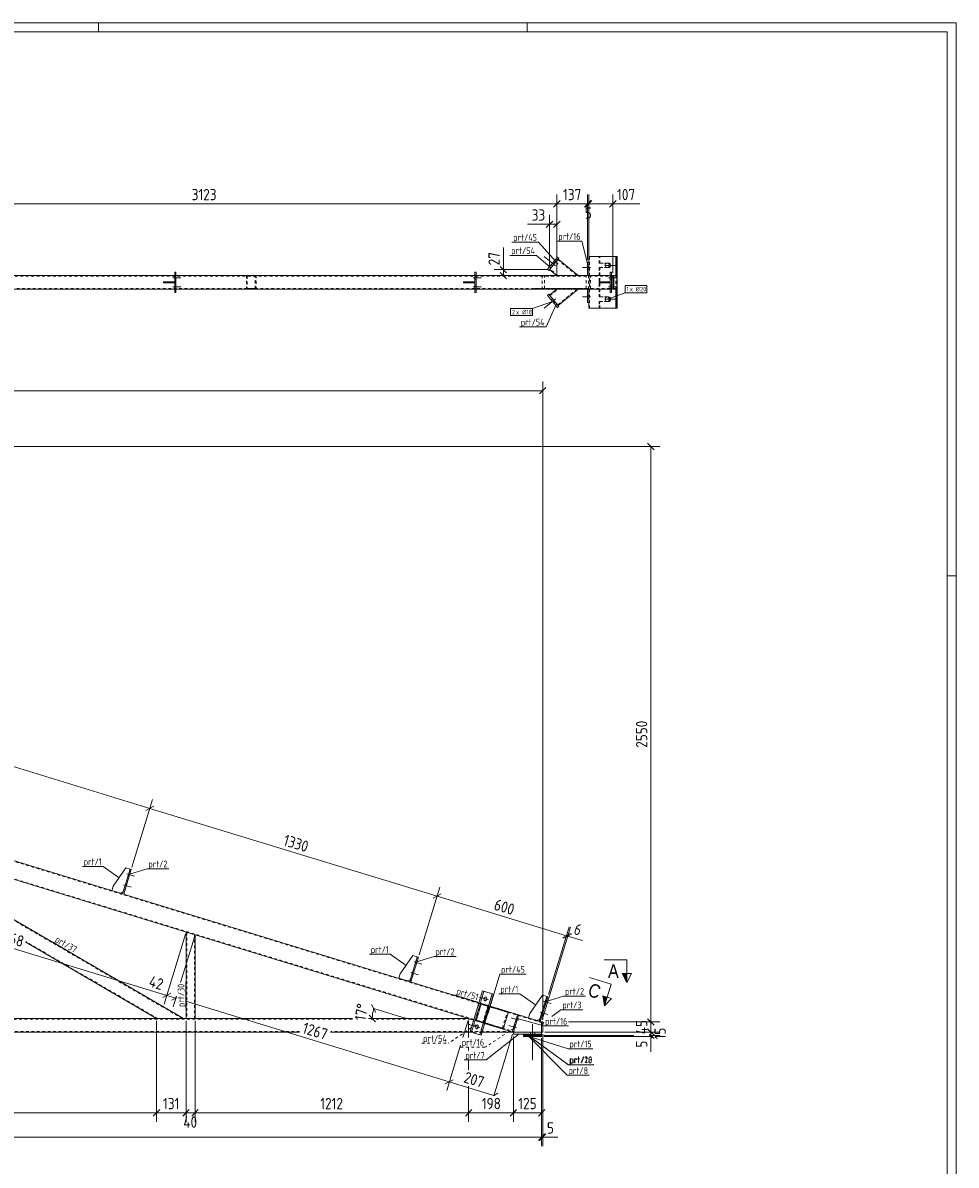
# Model space of a CAD drawing. Header units: millimetres. Extents: x 1 to 1188, y 1 to 840.
# Tile 6 of 6: x 775 to 1188, y 334 to 840. Entities that reach past the tile are written whole.
import ezdxf

# ---------------------------------------------------------------- set-up
doc = ezdxf.new("R2010")
doc.units = ezdxf.units.MM
doc.header["$LTSCALE"] = 0.6
doc.linetypes.add('XKITLINE00', pattern=[0])
doc.linetypes.add('XKITLINE02', pattern=[4, 2, -2])
for name, color, linetype, lineweight in [('Bolt', 7, 'Continuous', 0), ('BoltMark', 3, 'Continuous', 0), ('DrawingSheet', 5, 'Continuous', 0), ('Part', 2, 'Continuous', 0), ('PartMark', 3, 'Continuous', 0), ('Section', 6, 'Continuous', 0), ('Z-DIMENSIONS', 1, 'Continuous', 0)]:
    doc.layers.add(name, color=color, linetype=linetype, lineweight=lineweight)
doc.styles.add('ARIAL', font='ARIAL.TTF')
doc.styles.add('ISOCPEUR', font='ISOCPEUR.TTF')

msp = doc.modelspace()

# ---------------------------------------------------------------- hatches: boundary and pattern name
at = {"layer": 'Section'}
for points in [[(1042.11, 418.81), (1042.11, 414.81), (1040.11, 418.81)], [(1033.41, 408.28), (1032.24, 404.45), (1031.5, 408.86)]]:
    msp.add_hatch(color=6, dxfattribs=at).paths.add_polyline_path(points, flags=17)

# ---------------------------------------------------------------- linework, layer by layer
at = {"layer": 'Bolt', "color": 4, "linetype": 'XKITLINE00', "lineweight": 0}
for p, q in [((1010.51, 732.37), (1005.48, 736.48)), ((1010.31, 733.7), (1009.69, 734.2)), ((1009.17, 732.3), (1008.55, 732.81)), ((1025.99, 731.52), (1022.44, 731.52)), ((1025.99, 731.52), (1022.44, 731.52)), ((1025.24, 732.22), (1024.74, 732.22)), ((1025.24, 732.22), (1024.74, 732.22)), ((1025.24, 730.82), (1024.74, 730.82)), ((1025.24, 730.82), (1024.74, 730.82)), ((1037.07, 732.52), (1032.39, 732.52)), ((1032.51, 732.85), (1032.45, 732.52)), ((1032.45, 732.52), (1032.51, 732.18)), ((1032.72, 733.21), (1032.51, 732.85)), ((1032.51, 732.18), (1032.7, 731.84)), ((1032.7, 731.84), (1033.05, 731.59)), ((1033.07, 733.45), (1032.72, 733.21)), ((1033.05, 731.59), (1033.39, 731.52)), ((1033.41, 733.52), (1033.07, 733.45)), ((1033.39, 731.52), (1033.41, 731.52)), ((1033.43, 733.52), (1033.41, 733.52)), ((1033.41, 731.52), (1033.76, 731.58)), ((1033.78, 733.44), (1033.43, 733.52)), ((1033.76, 731.58), (1034.1, 731.83)), ((1034.12, 733.19), (1033.78, 733.44)), ((1034.1, 731.83), (1034.31, 732.18)), ((1034.31, 732.85), (1034.12, 733.19)), ((1034.37, 732.52), (1034.31, 732.85)), ((1034.31, 732.18), (1034.37, 732.52)), ((841.04, 727.02), (844.59, 727.02)), ((841.04, 727.02), (844.59, 727.02)), ((841.79, 727.72), (842.29, 727.72)), ((841.79, 727.72), (842.29, 727.72)), ((841.79, 726.32), (842.29, 726.32)), ((841.79, 726.32), (842.29, 726.32)), ((974.04, 727.02), (977.59, 727.02)), ((974.04, 727.02), (977.59, 727.02)), ((974.79, 727.72), (975.29, 727.72)), ((974.79, 727.72), (975.29, 727.72)), ((974.79, 726.32), (975.29, 726.32)), ((974.79, 726.32), (975.29, 726.32)), ((1034.04, 727.02), (1037.59, 727.02)), ((1034.04, 727.02), (1037.59, 727.02)), ((1034.79, 727.72), (1035.29, 727.72)), ((1034.79, 727.72), (1035.29, 727.72)), ((1034.79, 726.32), (1035.29, 726.32)), ((1034.79, 726.32), (1035.29, 726.32)), ((841.04, 723.02), (844.59, 723.02)), ((841.04, 723.02), (844.59, 723.02)), ((841.79, 723.72), (842.29, 723.72)), ((841.79, 723.72), (842.29, 723.72)), ((841.79, 722.32), (842.29, 722.32)), ((841.79, 722.32), (842.29, 722.32)), ((974.04, 723.02), (977.59, 723.02)), ((974.04, 723.02), (977.59, 723.02)), ((974.79, 723.72), (975.29, 723.72)), ((974.79, 723.72), (975.29, 723.72)), ((974.79, 722.32), (975.29, 722.32)), ((974.79, 722.32), (975.29, 722.32)), ((1025.24, 719.22), (1024.74, 719.22)), ((1025.24, 719.22), (1024.74, 719.22)), ((1034.04, 723.02), (1037.59, 723.02)), ((1034.04, 723.02), (1037.59, 723.02)), ((1034.79, 723.72), (1035.29, 723.72)), ((1034.79, 723.72), (1035.29, 723.72)), ((1034.79, 722.32), (1035.29, 722.32)), ((1034.79, 722.32), (1035.29, 722.32)), ((1010.51, 717.67), (1005.48, 713.55)), ((1009.17, 717.73), (1008.55, 717.23)), ((1010.31, 716.34), (1009.69, 715.83)), ((1025.99, 718.52), (1022.44, 718.52)), ((1025.99, 718.52), (1022.44, 718.52)), ((1025.24, 717.82), (1024.74, 717.82)), ((1025.24, 717.82), (1024.74, 717.82)), ((1037.07, 717.52), (1032.39, 717.52)), ((1032.51, 717.86), (1032.45, 717.52)), ((1032.45, 717.52), (1032.51, 717.18)), ((1032.72, 718.21), (1032.51, 717.86)), ((1032.51, 717.18), (1032.7, 716.85)), ((1032.7, 716.85), (1033.04, 716.59)), ((1033.07, 718.45), (1032.72, 718.21)), ((1033.04, 716.59), (1033.39, 716.52)), ((1033.41, 718.52), (1033.07, 718.45)), ((1033.39, 716.52), (1033.41, 716.52)), ((1033.44, 718.52), (1033.41, 718.52)), ((1033.41, 716.52), (1033.75, 716.58)), ((1033.78, 718.44), (1033.44, 718.52)), ((1033.75, 716.58), (1034.1, 716.83)), ((1034.12, 718.19), (1033.78, 718.44)), ((1034.1, 716.83), (1034.31, 717.18)), ((1034.31, 717.85), (1034.12, 718.19)), ((1034.37, 717.52), (1034.31, 717.85)), ((1034.31, 717.18), (1034.37, 717.52)), ((820.63, 462.87), (824.03, 461.84)), ((820.63, 462.87), (824.03, 461.84)), ((821.14, 461.99), (821.62, 461.84)), ((821.14, 461.99), (821.62, 461.84)), ((821.55, 463.32), (822.03, 463.18)), ((821.55, 463.32), (822.03, 463.18)), ((819.17, 458.09), (822.57, 457.05)), ((819.17, 458.09), (822.57, 457.05)), ((819.68, 457.2), (820.16, 457.06)), ((819.68, 457.2), (820.16, 457.06)), ((820.09, 458.54), (820.57, 458.4)), ((820.09, 458.54), (820.57, 458.4)), ((947.82, 423.99), (951.22, 422.95)), ((947.82, 423.99), (951.22, 422.95)), ((948.33, 423.1), (948.81, 422.95)), ((948.33, 423.1), (948.81, 422.95)), ((948.74, 424.44), (949.22, 424.29)), ((948.74, 424.44), (949.22, 424.29)), ((946.36, 419.21), (949.75, 418.17)), ((946.36, 419.21), (949.75, 418.17)), ((946.87, 418.32), (947.35, 418.17)), ((946.87, 418.32), (947.35, 418.17)), ((947.28, 419.66), (947.76, 419.51)), ((947.28, 419.66), (947.76, 419.51)), ((980.8, 407.11), (976.86, 408.31)), ((978.9, 407.6), (978.86, 407.26)), ((978.86, 407.26), (978.94, 406.89)), ((979.04, 407.96), (978.9, 407.6)), ((978.94, 406.89), (979.2, 406.66)), ((979.38, 408.33), (979.04, 407.96)), ((979.2, 406.66), (979.55, 406.71)), ((979.73, 408.38), (979.38, 408.33)), ((979.55, 406.71), (979.89, 407.07)), ((979.99, 408.14), (979.73, 408.38)), ((979.89, 407.07), (980.03, 407.44)), ((980.07, 407.78), (979.99, 408.14)), ((980.03, 407.44), (980.07, 407.78)), ((1005.2, 406.45), (1008.59, 405.41)), ((1005.2, 406.45), (1008.59, 405.41)), ((1005.71, 405.56), (1006.19, 405.41)), ((1005.71, 405.56), (1006.19, 405.41)), ((1006.12, 406.9), (1006.6, 406.75)), ((1006.12, 406.9), (1006.6, 406.75)), ((1003.74, 401.67), (1007.13, 400.63)), ((1003.74, 401.67), (1007.13, 400.63)), ((1004.25, 400.78), (1004.73, 400.63)), ((1004.25, 400.78), (1004.73, 400.63)), ((1004.66, 402.12), (1005.14, 401.97)), ((1004.66, 402.12), (1005.14, 401.97)), ((977, 394.68), (972.19, 396.15)), ((975.1, 395.17), (975.06, 394.83)), ((975.06, 394.83), (975.14, 394.46)), ((975.24, 395.53), (975.1, 395.17)), ((975.58, 395.89), (975.24, 395.53)), ((975.93, 395.95), (975.58, 395.89)), ((976.19, 395.71), (975.93, 395.95)), ((976.09, 394.64), (976.23, 395)), ((976.27, 395.34), (976.19, 395.71)), ((976.23, 395), (976.27, 395.34)), ((993.19, 394.69), (989.79, 395.73)), ((994.21, 398.04), (990.82, 399.08)), ((992.68, 395.58), (992.2, 395.73)), ((993.29, 397.59), (992.81, 397.74)), ((993.7, 398.93), (993.22, 399.08)), ((1000.37, 380.31), (1000.37, 396.31)), ((1000.37, 380.31), (1000.37, 396.31)), ((975.14, 394.46), (975.4, 394.22)), ((975.4, 394.22), (975.75, 394.28)), ((975.75, 394.28), (976.09, 394.64)), ((992.27, 394.24), (991.79, 394.39)), ((999.37, 391.81), (999.37, 392.81)), ((999.37, 391.81), (999.37, 392.81)), ((1001.37, 391.81), (1001.37, 392.81)), ((1001.37, 391.81), (1001.37, 392.81))]:
    msp.add_line(p, q, dxfattribs=at)
at = {"layer": 'Bolt', "color": 4, "linetype": 'XKITLINE02', "lineweight": 0}
for p, q in [((980.8, 407.11), (976.86, 408.31)), ((977, 394.68), (972.19, 396.15)), ((993.19, 394.69), (989.79, 395.73)), ((994.21, 398.04), (990.82, 399.08)), ((992.68, 395.58), (992.2, 395.73)), ((993.29, 397.59), (992.81, 397.74)), ((993.7, 398.93), (993.22, 399.08)), ((992.27, 394.24), (991.79, 394.39))]:
    msp.add_line(p, q, dxfattribs=at)
at = {"layer": 'BoltMark', "color": 7, "linetype": 'XKITLINE00', "lineweight": 0}
for p, q in [((1033.56, 717.52), (1041.35, 720.42)), ((1041.35, 723.62), (1050.97, 723.62)), ((1041.35, 720.42), (1041.35, 723.62)), ((1041.35, 720.42), (1050.97, 720.42)), ((1050.97, 720.42), (1050.97, 723.62)), ((1009.12, 716.53), (1000.26, 713.45)), ((990.64, 713.45), (1000.26, 713.45)), ((990.64, 710.25), (990.64, 713.45)), ((990.64, 710.25), (1000.26, 710.25)), ((1000.26, 710.25), (1000.26, 713.45))]:
    msp.add_line(p, q, dxfattribs=at)
at = {"layer": 'DrawingSheet', "color": 2, "linetype": 'XKITLINE00', "lineweight": 0}
for p, q in [((1188, 840), (1, 840)), ((808, 836), (808, 840)), ((998, 836), (998, 840)), ((1188, 1), (1188, 840)), ((1188, 595), (1184, 595))]:
    msp.add_line(p, q, dxfattribs=at)
at = {"layer": 'DrawingSheet', "color": 3, "linetype": 'XKITLINE00', "lineweight": 0}
for p, q in [((1184, 836), (5, 836)), ((1184, 5), (1184, 836))]:
    msp.add_line(p, q, dxfattribs=at)
at = {"layer": 'Part', "color": 2, "linetype": 'XKITLINE00', "lineweight": 0}
for p, q in [((1011.33, 736.21), (1006.9, 730.8)), ((1007.52, 730.29), (1011.95, 735.71)), ((1011.95, 735.71), (1011.33, 736.21)), ((1011.64, 735.32), (1020.56, 728.02)), ((1024.74, 734.02), (1025.24, 734.02)), ((1024.74, 728.02), (1024.74, 734.02)), ((1025.24, 734.02), (1025.24, 728.02)), ((1025.25, 736.52), (1037.2, 736.52)), ((1025.25, 736.52), (1025.25, 728.02)), ((1037.2, 736.52), (1037.5, 736.52)), ((1037.2, 736.52), (1037.2, 728.02)), ((1037.5, 736.52), (1037.79, 736.52)), ((1037.5, 736.52), (1037.5, 728.02)), ((1037.5, 736.52), (1037.5, 728.02)), ((1037.5, 736.52), (1037.56, 736.52)), ((1037.5, 736.52), (1037.5, 728.02)), ((1037.56, 736.52), (1037.64, 736.52)), ((1037.56, 736.52), (1037.56, 728.02)), ((1037.56, 736.52), (1037.56, 728.02)), ((1037.64, 736.52), (1037.64, 728.02)), ((1037.64, 736.52), (1037.79, 736.52)), ((1037.64, 736.52), (1037.64, 728.02)), ((1037.79, 736.52), (1037.79, 713.52)), ((1037.79, 736.52), (1037.79, 713.52)), ((842.29, 729.52), (841.79, 729.52)), ((841.79, 729.52), (841.79, 720.52)), ((842.29, 720.52), (842.29, 729.52)), ((975.29, 729.52), (974.79, 729.52)), ((974.79, 729.52), (974.79, 720.52)), ((975.29, 720.52), (975.29, 729.52)), ((1006.9, 730.8), (1007.52, 730.29)), ((1007.84, 730.68), (1011.09, 728.02)), ((1035.29, 729.52), (1034.79, 729.52)), ((1034.79, 729.52), (1034.79, 720.52)), ((1035.29, 720.52), (1035.29, 729.52)), ((704.29, 728.02), (841.79, 728.02)), ((836.79, 725.27), (836.79, 725.27)), ((836.79, 725.27), (841.79, 725.27)), ((836.79, 724.77), (836.79, 725.27)), ((836.79, 724.77), (836.79, 724.77)), ((836.79, 724.77), (841.79, 724.77)), ((839.79, 724.77), (839.79, 725.27)), ((841.79, 725.27), (841.79, 724.77)), ((842.29, 728.02), (974.79, 728.02)), ((969.79, 725.27), (969.79, 725.27)), ((969.79, 725.27), (974.79, 725.27)), ((969.79, 724.77), (969.79, 725.27)), ((969.79, 724.77), (969.79, 724.77)), ((969.79, 724.77), (974.79, 724.77)), ((972.79, 724.77), (972.79, 725.27)), ((974.79, 725.27), (974.79, 724.77)), ((975.29, 728.02), (1034.79, 728.02)), ((1011.09, 728.02), (1020.56, 728.02)), ((1029.79, 725.27), (1029.79, 725.27)), ((1029.79, 725.27), (1034.79, 725.27)), ((1029.79, 724.77), (1029.79, 725.27)), ((1029.79, 724.77), (1029.79, 724.77)), ((1029.79, 724.77), (1034.79, 724.77)), ((1032.79, 724.77), (1032.79, 725.27)), ((1034.79, 725.27), (1034.79, 724.77)), ((1035.29, 728.02), (1035.89, 728.02)), ((1035.89, 728.02), (1035.89, 722.02)), ((1035.89, 728.02), (1037.68, 728.02)), ((1035.89, 722.02), (1035.89, 728.02)), ((1036.37, 722.02), (1036.37, 728.02)), ((1037.68, 722.02), (1037.68, 728.02)), ((704.29, 722.02), (841.79, 722.02)), ((841.79, 720.52), (842.29, 720.52)), ((842.29, 722.02), (974.79, 722.02)), ((974.79, 720.52), (975.29, 720.52)), ((975.29, 722.02), (1034.79, 722.02)), ((1007.52, 719.75), (1006.9, 719.24)), ((1006.9, 719.24), (1011.33, 713.82)), ((1011.95, 714.33), (1007.52, 719.75)), ((1007.84, 719.36), (1011.09, 722.02)), ((1020.56, 722.02), (1011.09, 722.02)), ((1011.64, 714.71), (1020.56, 722.02)), ((1024.74, 722.02), (1024.74, 716.02)), ((1025.24, 716.02), (1025.24, 722.02)), ((1025.25, 713.52), (1025.25, 722.02)), ((1034.79, 720.52), (1035.29, 720.52)), ((1035.29, 722.02), (1035.89, 722.02)), ((1035.89, 722.02), (1037.68, 722.02)), ((1037.2, 713.52), (1037.2, 722.02)), ((1037.5, 713.52), (1037.5, 722.02)), ((1037.5, 713.52), (1037.5, 722.02)), ((1037.5, 713.52), (1037.5, 722.02)), ((1037.56, 713.52), (1037.56, 722.02)), ((1037.56, 713.52), (1037.56, 722.02)), ((1037.64, 713.52), (1037.64, 722.02)), ((1037.64, 713.52), (1037.64, 722.02)), ((1011.33, 713.82), (1011.95, 714.33)), ((1024.74, 716.02), (1025.24, 716.02)), ((1037.2, 713.52), (1025.25, 713.52)), ((1037.5, 713.52), (1037.2, 713.52)), ((1037.79, 713.52), (1037.5, 713.52)), ((1037.5, 713.52), (1037.56, 713.52)), ((1037.56, 713.52), (1037.64, 713.52)), ((1037.79, 713.52), (1037.64, 713.52)), ((976.61, 405.77), (682.4, 495.72)), ((974.28, 398.12), (680.06, 488.07)), ((845.65, 398.81), (706.43, 480.01)), ((814.52, 457.43), (820.17, 465.64)), ((822.08, 465.05), (818.72, 454.06)), ((822.56, 464.91), (819.2, 453.91)), ((820.17, 465.64), (822.08, 465.05)), ((822.56, 464.91), (822.08, 465.05)), ((814.52, 457.43), (813.94, 455.52)), ((817.76, 454.35), (813.94, 455.52)), ((819.01, 455.01), (817.76, 454.35)), ((819.2, 453.91), (818.72, 454.06)), ((846.84, 398.81), (846.84, 437.08)), ((850.84, 435.86), (846.84, 437.08)), ((850.84, 398.81), (850.84, 435.86)), ((833.75, 398.81), (775.81, 432.6)), ((941.71, 418.55), (947.36, 426.75)), ((949.27, 426.17), (945.91, 415.17)), ((949.75, 426.02), (946.39, 415.02)), ((947.36, 426.75), (949.27, 426.17)), ((949.75, 426.02), (949.27, 426.17)), ((941.71, 418.55), (941.13, 416.63)), ((944.95, 415.46), (941.13, 416.63)), ((946.2, 416.13), (944.95, 415.46)), ((946.39, 415.02), (945.91, 415.17)), ((972.67, 392.86), (978.22, 411.03)), ((978.22, 411.03), (983.05, 409.56)), ((982.46, 409.74), (976.91, 391.57)), ((983.05, 409.56), (977.5, 391.39)), ((999.09, 401), (1004.73, 409.2)), ((1006.65, 408.62), (1003.29, 397.62)), ((1007.13, 408.47), (1003.76, 397.47)), ((1004.73, 409.2), (1006.65, 408.62)), ((1007.13, 408.47), (1006.65, 408.62)), ((989.68, 401.78), (981.45, 404.3)), ((987.34, 394.13), (989.68, 401.78)), ((1003.29, 397.62), (989.68, 401.78)), ((993.6, 400.32), (991.35, 392.96)), ((994.08, 400.17), (991.83, 392.81)), ((994.08, 400.17), (993.6, 400.32)), ((999.09, 401), (998.5, 399.08)), ((920.55, 398.81), (174.34, 398.81)), ((850.84, 398.81), (846.84, 398.81)), ((972.03, 398.81), (927.63, 398.81)), ((974.28, 398.12), (972.03, 398.81)), ((987.34, 394.13), (979.11, 396.65)), ((1003.58, 398.58), (1002.33, 397.91)), ((1003.76, 397.47), (1003.29, 397.62)), ((1004.34, 397.3), (1003.76, 397.47)), ((1004.34, 392.81), (1004.34, 397.3)), ((1004.84, 397.3), (1004.34, 397.3)), ((1004.34, 397.3), (1004.34, 392.81)), ((1004.84, 397.3), (1004.84, 392.81)), ((897.05, 392.81), (186.34, 392.81)), ((972.85, 392.81), (910.83, 392.81)), ((977.5, 391.39), (972.67, 392.86)), ((991.66, 392.81), (977.93, 392.81)), ((991.66, 392.81), (987.34, 394.13)), ((991.66, 392.81), (987.34, 394.13)), ((991.83, 392.81), (991.35, 392.96)), ((991.83, 392.81), (991.66, 392.81)), ((991.84, 392.81), (991.83, 392.81)), ((1004.34, 392.81), (991.84, 392.81)), ((991.84, 392.81), (991.84, 391.81)), ((1004.34, 391.81), (991.84, 391.81)), ((991.84, 391.81), (1004.34, 391.81)), ((996.34, 391.61), (996.34, 391.81)), ((996.34, 391.81), (1004.34, 391.81)), ((996.34, 390.81), (996.34, 391.81)), ((996.34, 391.81), (1004.34, 391.81)), ((996.34, 391.61), (1004.34, 391.61)), ((996.34, 391.31), (996.34, 391.61)), ((996.34, 391.61), (1004.34, 391.61)), ((996.34, 390.81), (996.34, 391.31)), ((1004.34, 391.31), (996.34, 391.31)), ((996.34, 391.31), (1004.34, 391.31)), ((1004.34, 390.81), (996.34, 390.81)), ((996.34, 390.81), (1004.34, 390.81)), ((1004.34, 391.81), (1004.34, 392.81)), ((1004.84, 392.81), (1004.34, 392.81)), ((1004.34, 391.61), (1004.34, 391.81)), ((1004.34, 390.81), (1004.34, 391.81)), ((1004.34, 391.31), (1004.34, 391.61)), ((1004.34, 390.81), (1004.34, 391.31))]:
    msp.add_line(p, q, dxfattribs=at)
at = {"layer": 'Part', "color": 7, "linetype": 'XKITLINE02', "lineweight": 0}
for p, q in [((1007.84, 730.68), (1011.64, 735.32)), ((1011.45, 735.09), (1020.09, 728.02)), ((1025.54, 736.52), (1025.25, 736.52)), ((1037.5, 736.52), (1025.54, 736.52)), ((1025.54, 713.52), (1025.54, 736.52)), ((1029.85, 736.52), (1037.5, 736.52)), ((1029.85, 733.52), (1029.85, 736.52)), ((1029.85, 733.52), (1029.85, 736.52)), ((1029.85, 736.52), (1037.5, 736.52)), ((1029.91, 733.52), (1029.91, 736.52)), ((1029.91, 736.52), (1037.56, 736.52)), ((1029.91, 733.52), (1029.91, 736.52)), ((1029.99, 733.52), (1029.99, 736.52)), ((1029.99, 736.52), (1037.64, 736.52)), ((1029.99, 733.52), (1029.99, 736.52)), ((1030.14, 733.52), (1030.14, 736.52)), ((1030.14, 733.52), (1030.14, 736.52)), ((1011.56, 728.02), (1008.03, 730.91)), ((1030.14, 733.52), (1029.85, 733.52)), ((1029.85, 733.52), (1033.7, 733.52)), ((1029.85, 733.52), (1033.76, 733.52)), ((1030.14, 731.52), (1029.85, 731.52)), ((1029.85, 731.52), (1029.85, 718.52)), ((1033.7, 731.52), (1029.85, 731.52)), ((1029.85, 731.52), (1033.76, 731.52)), ((1029.85, 731.52), (1029.85, 718.52)), ((1029.91, 733.52), (1033.85, 733.52)), ((1029.91, 731.52), (1033.85, 731.52)), ((1029.91, 731.52), (1029.91, 718.52)), ((1029.91, 718.52), (1029.91, 731.52)), ((1030.14, 733.52), (1029.99, 733.52)), ((1029.99, 733.52), (1033.85, 733.52)), ((1029.99, 718.52), (1029.99, 731.52)), ((1030.14, 731.52), (1029.99, 731.52)), ((1029.99, 731.52), (1029.99, 718.52)), ((1033.85, 731.52), (1029.99, 731.52)), ((1034, 733.52), (1030.14, 733.52)), ((1034, 733.52), (1030.14, 733.52)), ((1030.14, 718.52), (1030.14, 731.52)), ((1030.14, 731.52), (1034, 731.52)), ((1030.14, 718.52), (1030.14, 731.52)), ((1030.14, 731.52), (1034, 731.52)), ((1033.7, 733.52), (1034, 733.52)), ((1033.7, 733.52), (1034.07, 733.44)), ((1033.7, 733.52), (1034.07, 733.44)), ((1034.07, 731.59), (1033.7, 731.52)), ((1034.07, 731.59), (1033.7, 731.52)), ((1034, 731.52), (1033.7, 731.52)), ((1033.76, 733.52), (1034.13, 733.44)), ((1034.13, 733.44), (1033.76, 733.52)), ((1034.13, 731.59), (1033.76, 731.52)), ((1033.76, 731.52), (1034.13, 731.59)), ((1034.22, 733.44), (1033.85, 733.52)), ((1033.85, 733.52), (1034, 733.52)), ((1033.85, 733.52), (1034.22, 733.44)), ((1033.85, 731.52), (1034.22, 731.59)), ((1034.22, 731.59), (1033.85, 731.52)), ((1034, 731.52), (1033.85, 731.52)), ((1034.36, 733.44), (1034, 733.52)), ((1034.36, 733.44), (1034, 733.52)), ((1034, 731.52), (1034.36, 731.59)), ((1034, 731.52), (1034.36, 731.59)), ((1034.07, 733.44), (1034.38, 733.22)), ((1034.07, 733.44), (1034.38, 733.22)), ((1034.38, 731.81), (1034.07, 731.59)), ((1034.38, 731.81), (1034.07, 731.59)), ((1034.13, 733.44), (1034.44, 733.22)), ((1034.44, 733.22), (1034.13, 733.44)), ((1034.44, 731.81), (1034.13, 731.59)), ((1034.13, 731.59), (1034.44, 731.81)), ((1034.53, 733.22), (1034.22, 733.44)), ((1034.22, 733.44), (1034.53, 733.22)), ((1034.22, 731.59), (1034.53, 731.81)), ((1034.53, 731.81), (1034.22, 731.59)), ((1034.67, 733.22), (1034.36, 733.44)), ((1034.67, 733.22), (1034.36, 733.44)), ((1034.36, 731.59), (1034.67, 731.81)), ((1034.36, 731.59), (1034.67, 731.81)), ((1034.38, 733.22), (1034.59, 732.9)), ((1034.38, 733.22), (1034.59, 732.9)), ((1034.59, 732.13), (1034.38, 731.81)), ((1034.59, 732.13), (1034.38, 731.81)), ((1034.44, 733.22), (1034.65, 732.9)), ((1034.65, 732.9), (1034.44, 733.22)), ((1034.65, 732.13), (1034.44, 731.81)), ((1034.44, 731.81), (1034.65, 732.13)), ((1034.73, 732.9), (1034.53, 733.22)), ((1034.53, 733.22), (1034.73, 732.9)), ((1034.53, 731.81), (1034.73, 732.13)), ((1034.73, 732.13), (1034.53, 731.81)), ((1034.59, 732.9), (1034.66, 732.52)), ((1034.59, 732.9), (1034.66, 732.52)), ((1034.66, 732.52), (1034.59, 732.13)), ((1034.66, 732.52), (1034.59, 732.13)), ((1034.65, 732.9), (1034.72, 732.52)), ((1034.72, 732.52), (1034.65, 732.9)), ((1034.72, 732.52), (1034.65, 732.13)), ((1034.65, 732.13), (1034.72, 732.52)), ((1034.66, 732.52), (1034.95, 732.52)), ((1034.66, 732.52), (1034.72, 732.52)), ((1034.88, 732.9), (1034.67, 733.22)), ((1034.88, 732.9), (1034.67, 733.22)), ((1034.67, 731.81), (1034.88, 732.13)), ((1034.67, 731.81), (1034.88, 732.13)), ((1034.72, 732.52), (1034.81, 732.52)), ((1034.81, 732.52), (1034.73, 732.9)), ((1034.73, 732.9), (1034.81, 732.52)), ((1034.73, 732.13), (1034.81, 732.52)), ((1034.81, 732.52), (1034.73, 732.13)), ((1034.81, 732.52), (1034.95, 732.52)), ((1034.95, 732.52), (1034.88, 732.9)), ((1034.95, 732.52), (1034.88, 732.9)), ((1034.88, 732.13), (1034.95, 732.52)), ((1034.88, 732.13), (1034.95, 732.52)), ((163.88, 727.72), (1037.2, 727.72)), ((836.79, 725.27), (836.79, 724.77)), ((840.79, 724.77), (840.79, 725.27)), ((841.79, 728.02), (842.29, 728.02)), ((878.23, 728.02), (873.65, 728.02)), ((873.65, 728.02), (873.65, 722.02)), ((873.96, 727.72), (877.91, 727.72)), ((873.96, 727.72), (873.96, 722.32)), ((877.51, 722.32), (877.51, 727.72)), ((877.83, 722.02), (877.83, 728.02)), ((969.79, 725.27), (969.79, 724.77)), ((973.79, 724.77), (973.79, 725.27)), ((974.79, 728.02), (975.29, 728.02)), ((1000.28, 728.02), (1025.08, 728.02)), ((1001.3, 727.72), (1024.05, 727.72)), ((1004.56, 722.02), (1004.56, 728.02)), ((1005.58, 722.32), (1005.58, 727.72)), ((1024.05, 722.32), (1024.05, 727.72)), ((1025.24, 728.02), (1024.74, 728.02)), ((1025.08, 722.02), (1025.08, 728.02)), ((1025.08, 722.02), (1025.08, 728.02)), ((1025.25, 728.02), (1025.25, 722.02)), ((1026.06, 722.32), (1026.06, 727.72)), ((1029.79, 725.27), (1029.79, 724.77)), ((1033.79, 724.77), (1033.79, 725.27)), ((1034.79, 728.02), (1035.29, 728.02)), ((1035.89, 728.02), (1037.2, 728.02)), ((1035.98, 722.32), (1035.98, 727.72)), ((1037.2, 722.02), (1037.2, 728.02)), ((1037.2, 728.02), (1037.2, 722.02)), ((1037.2, 727.72), (1037.2, 728.02)), ((1037.5, 728.02), (1037.5, 722.02)), ((1037.5, 728.02), (1037.5, 722.02)), ((1037.5, 728.02), (1037.5, 722.02)), ((1037.56, 728.02), (1037.56, 722.02)), ((1037.56, 728.02), (1037.56, 722.02)), ((1037.64, 728.02), (1037.64, 722.02)), ((1037.64, 728.02), (1037.64, 722.02)), ((299, 722.32), (1037.2, 722.32)), ((841.79, 722.02), (842.29, 722.02)), ((873.65, 722.02), (878.23, 722.02)), ((873.96, 722.32), (877.91, 722.32)), ((974.79, 722.02), (975.29, 722.02)), ((1025.08, 722.02), (1000.28, 722.02)), ((1001.3, 722.32), (1024.05, 722.32)), ((1011.64, 714.71), (1007.84, 719.36)), ((1008.03, 719.13), (1011.56, 722.02)), ((1020.09, 722.02), (1011.45, 714.95)), ((1025.24, 722.02), (1024.74, 722.02)), ((1034.79, 722.02), (1035.29, 722.02)), ((1035.89, 722.02), (1037.2, 722.02)), ((1037.2, 722.02), (1037.2, 722.32)), ((1030.14, 718.52), (1029.85, 718.52)), ((1029.85, 718.52), (1033.71, 718.52)), ((1029.91, 718.52), (1029.85, 718.52)), ((1029.85, 718.52), (1033.71, 718.52)), ((1030.14, 716.52), (1029.85, 716.52)), ((1029.85, 716.52), (1029.85, 713.52)), ((1033.7, 716.52), (1029.85, 716.52)), ((1029.85, 716.52), (1033.76, 716.52)), ((1029.85, 713.52), (1029.85, 716.52)), ((1029.99, 718.52), (1029.91, 718.52)), ((1029.91, 718.52), (1033.76, 718.52)), ((1033.76, 718.52), (1029.91, 718.52)), ((1029.91, 716.52), (1033.85, 716.52)), ((1029.91, 713.52), (1029.91, 716.52)), ((1029.91, 713.52), (1029.91, 716.52)), ((1033.85, 718.52), (1029.99, 718.52)), ((1030.14, 718.52), (1029.99, 718.52)), ((1029.99, 718.52), (1033.85, 718.52)), ((1029.99, 713.52), (1029.99, 716.52)), ((1030.14, 716.52), (1029.99, 716.52)), ((1029.99, 716.52), (1029.99, 713.52)), ((1033.85, 716.52), (1029.99, 716.52)), ((1034, 718.52), (1030.14, 718.52)), ((1034, 718.52), (1030.14, 718.52)), ((1030.14, 713.52), (1030.14, 716.52)), ((1030.14, 716.52), (1034, 716.52)), ((1030.14, 713.52), (1030.14, 716.52)), ((1030.14, 716.52), (1034, 716.52)), ((1034.07, 716.59), (1033.7, 716.52)), ((1034.07, 716.59), (1033.7, 716.52)), ((1034, 716.52), (1033.7, 716.52)), ((1033.71, 718.52), (1034, 718.52)), ((1033.71, 718.52), (1034.07, 718.44)), ((1033.71, 718.52), (1033.76, 718.52)), ((1033.71, 718.52), (1034.07, 718.44)), ((1033.76, 718.52), (1033.85, 718.52)), ((1033.76, 718.52), (1034.13, 718.44)), ((1034.13, 718.44), (1033.76, 718.52)), ((1034.13, 716.59), (1033.76, 716.52)), ((1033.76, 716.52), (1034.13, 716.59)), ((1034.22, 718.44), (1033.85, 718.52)), ((1033.85, 718.52), (1034, 718.52)), ((1033.85, 718.52), (1034.22, 718.44)), ((1033.85, 716.52), (1034.22, 716.59)), ((1034.22, 716.59), (1033.85, 716.52)), ((1034, 716.52), (1033.85, 716.52)), ((1034.36, 718.44), (1034, 718.52)), ((1034.36, 718.44), (1034, 718.52)), ((1034, 716.52), (1034.36, 716.59)), ((1034, 716.52), (1034.36, 716.59)), ((1034.07, 718.44), (1034.38, 718.22)), ((1034.07, 718.44), (1034.38, 718.22)), ((1034.38, 716.81), (1034.07, 716.59)), ((1034.38, 716.81), (1034.07, 716.59)), ((1034.13, 718.44), (1034.44, 718.22)), ((1034.44, 718.22), (1034.13, 718.44)), ((1034.44, 716.81), (1034.13, 716.59)), ((1034.13, 716.59), (1034.44, 716.81)), ((1034.53, 718.22), (1034.22, 718.44)), ((1034.22, 718.44), (1034.53, 718.22)), ((1034.22, 716.59), (1034.53, 716.81)), ((1034.53, 716.81), (1034.22, 716.59)), ((1034.67, 718.22), (1034.36, 718.44)), ((1034.67, 718.22), (1034.36, 718.44)), ((1034.36, 716.59), (1034.67, 716.81)), ((1034.36, 716.59), (1034.67, 716.81)), ((1034.38, 718.22), (1034.59, 717.9)), ((1034.38, 718.22), (1034.59, 717.9)), ((1034.59, 717.14), (1034.38, 716.81)), ((1034.59, 717.14), (1034.38, 716.81)), ((1034.44, 718.22), (1034.65, 717.9)), ((1034.65, 717.9), (1034.44, 718.22)), ((1034.65, 717.14), (1034.44, 716.81)), ((1034.44, 716.81), (1034.65, 717.14)), ((1034.73, 717.9), (1034.53, 718.22)), ((1034.53, 718.22), (1034.73, 717.9)), ((1034.53, 716.81), (1034.73, 717.14)), ((1034.73, 717.14), (1034.53, 716.81)), ((1034.59, 717.9), (1034.66, 717.52)), ((1034.59, 717.9), (1034.66, 717.52)), ((1034.66, 717.52), (1034.59, 717.14)), ((1034.66, 717.52), (1034.59, 717.14)), ((1034.65, 717.9), (1034.72, 717.52)), ((1034.72, 717.52), (1034.65, 717.9)), ((1034.72, 717.52), (1034.65, 717.14)), ((1034.65, 717.14), (1034.72, 717.52)), ((1034.66, 717.52), (1034.95, 717.52)), ((1034.66, 717.52), (1034.72, 717.52)), ((1034.88, 717.9), (1034.67, 718.22)), ((1034.88, 717.9), (1034.67, 718.22)), ((1034.67, 716.81), (1034.88, 717.14)), ((1034.67, 716.81), (1034.88, 717.14)), ((1034.72, 717.52), (1034.81, 717.52)), ((1034.81, 717.52), (1034.73, 717.9)), ((1034.73, 717.9), (1034.81, 717.52)), ((1034.73, 717.14), (1034.81, 717.52)), ((1034.81, 717.52), (1034.73, 717.14)), ((1034.81, 717.52), (1034.95, 717.52)), ((1034.95, 717.52), (1034.88, 717.9)), ((1034.95, 717.52), (1034.88, 717.9)), ((1034.88, 717.14), (1034.95, 717.52)), ((1034.88, 717.14), (1034.95, 717.52)), ((1025.25, 713.52), (1025.54, 713.52)), ((1037.5, 713.52), (1025.54, 713.52)), ((1029.85, 713.52), (1037.5, 713.52)), ((1029.91, 713.52), (1029.85, 713.52)), ((1029.85, 713.52), (1037.5, 713.52)), ((1029.99, 713.52), (1029.91, 713.52)), ((1029.91, 713.52), (1037.56, 713.52)), ((1029.99, 713.52), (1037.64, 713.52)), ((1004.34, 396.98), (170.34, 651.96)), ((992.69, 392.81), (170.34, 644.22)), ((845.06, 398.81), (705.18, 480.4)), ((819.01, 455.01), (822.08, 465.05)), ((847.14, 436.99), (847.14, 398.81)), ((850.54, 435.95), (850.54, 398.81)), ((834.34, 398.81), (775.9, 432.89)), ((946.2, 416.13), (949.27, 426.17)), ((972.67, 392.86), (978.22, 411.03)), ((973.26, 392.68), (978.81, 410.85)), ((978.81, 410.85), (973.26, 392.68)), ((978.22, 411.03), (983.05, 409.56)), ((975.17, 397.85), (977.51, 405.5)), ((975.17, 397.85), (977.51, 405.5)), ((975.44, 398.08), (977.6, 405.16)), ((977.6, 405.16), (975.44, 398.08)), ((1003.76, 397.47), (976.61, 405.77)), ((989.68, 401.78), (976.61, 405.77)), ((976.91, 391.57), (982.46, 409.74)), ((977.5, 391.39), (983.05, 409.56)), ((981.45, 404.3), (977.51, 405.5)), ((977.51, 405.5), (989.68, 401.78)), ((977.6, 405.16), (989.14, 401.63)), ((989.14, 401.63), (977.6, 405.16)), ((1006.65, 408.62), (1003.58, 398.58)), ((978.28, 396.9), (980.62, 404.55)), ((980.62, 404.55), (978.28, 396.9)), ((978.71, 397.08), (980.87, 404.16)), ((978.71, 397.08), (980.87, 404.16)), ((978.8, 396.74), (981.14, 404.39)), ((978.8, 396.74), (981.14, 404.39)), ((978.82, 397.05), (980.98, 404.13)), ((980.98, 404.13), (978.82, 397.05)), ((986.97, 394.56), (989.14, 401.63)), ((986.97, 394.56), (989.14, 401.63)), ((987.34, 394.13), (989.68, 401.78)), ((991.35, 392.96), (993.6, 400.32)), ((991.83, 392.81), (994.08, 400.17)), ((994.08, 400.17), (993.6, 400.32)), ((920.51, 398.51), (174.34, 398.51)), ((845.65, 398.81), (833.75, 398.81)), ((973.02, 398.51), (927.58, 398.51)), ((987.34, 394.13), (974.28, 398.12)), ((987.34, 394.13), (974.28, 398.12)), ((979.11, 396.65), (975.17, 397.85)), ((987.34, 394.13), (975.17, 397.85)), ((986.97, 394.56), (975.44, 398.08)), ((975.44, 398.08), (986.97, 394.56)), ((1002.33, 397.91), (998.5, 399.08)), ((897.15, 393.11), (174.34, 393.11)), ((990.68, 393.11), (910.92, 393.11)), ((977.5, 391.39), (972.67, 392.86)), ((977.93, 392.81), (972.85, 392.81)), ((991.83, 392.81), (991.35, 392.96)), ((991.83, 392.81), (991.83, 392.81)), ((991.83, 392.81), (991.83, 392.81)), ((991.83, 392.81), (1004.34, 392.81)), ((1004.34, 392.81), (991.84, 392.81)), ((991.84, 392.81), (991.84, 392.81)), ((991.84, 391.81), (991.84, 391.81)), ((996.34, 391.61), (996.34, 391.81)), ((996.34, 391.81), (996.34, 391.61)), ((996.34, 391.61), (996.34, 391.81)), ((996.34, 391.81), (996.34, 391.61)), ((996.34, 391.61), (996.34, 391.81)), ((996.34, 390.81), (996.34, 391.81)), ((996.34, 391.81), (996.34, 390.81)), ((996.34, 390.81), (996.34, 391.81)), ((996.34, 391.81), (996.34, 390.81)), ((996.34, 390.81), (996.34, 391.81)), ((996.34, 391.31), (996.34, 391.61)), ((996.34, 391.61), (996.34, 391.31)), ((996.34, 391.31), (996.34, 391.61)), ((996.34, 391.61), (996.34, 391.31)), ((996.34, 391.31), (996.34, 391.61)), ((996.34, 390.81), (996.34, 391.31)), ((996.34, 391.31), (996.34, 390.81)), ((996.34, 390.81), (996.34, 391.31)), ((996.34, 391.31), (996.34, 390.81)), ((996.34, 390.81), (996.34, 391.31)), ((1000.37, 391.61), (1000.37, 391.81)), ((1000.37, 391.61), (1000.37, 391.81)), ((1000.37, 391.61), (1000.37, 391.81)), ((1000.37, 391.61), (1000.37, 391.81)), ((1000.37, 390.81), (1000.37, 391.81)), ((1000.37, 390.81), (1000.37, 391.81)), ((1000.37, 390.81), (1000.37, 391.81)), ((1000.37, 390.81), (1000.37, 391.81)), ((1000.37, 391.31), (1000.37, 391.61)), ((1000.37, 391.31), (1000.37, 391.61)), ((1000.37, 391.31), (1000.37, 391.61)), ((1000.37, 391.31), (1000.37, 391.61)), ((1000.37, 390.81), (1000.37, 391.31)), ((1000.37, 390.81), (1000.37, 391.31)), ((1000.37, 390.81), (1000.37, 391.31)), ((1000.37, 390.81), (1000.37, 391.31)), ((1001.37, 391.61), (1001.37, 391.81)), ((1001.37, 391.61), (1001.37, 391.81)), ((1001.37, 390.81), (1001.37, 391.81)), ((1001.37, 390.81), (1001.37, 391.81)), ((1001.37, 391.31), (1001.37, 391.61)), ((1001.37, 391.31), (1001.37, 391.61)), ((1001.37, 390.81), (1001.37, 391.31)), ((1001.37, 390.81), (1001.37, 391.31)), ((1004.34, 392.81), (1004.34, 392.81)), ((1004.34, 392.81), (1004.34, 392.81)), ((1004.34, 392.81), (1004.34, 392.81)), ((1004.34, 391.81), (1004.34, 391.81)), ((1004.34, 391.31), (1004.34, 390.81))]:
    msp.add_line(p, q, dxfattribs=at)
at = {"layer": 'PartMark', "color": 7, "linetype": 'XKITLINE00', "lineweight": 0}
for p, q in [((991.18, 742.79), (1002.95, 742.79)), ((1011.68, 733.11), (1002.95, 742.79)), ((1011.13, 743.26), (1022.13, 743.26)), ((1024.87, 732.79), (1022.13, 743.26)), ((990.29, 736.95), (1002.06, 736.95)), ((1008.27, 731.53), (1002.06, 736.95)), ((1010.81, 715.16), (1006.31, 705.26)), ((994.54, 705.26), (1006.31, 705.26)), ((800.9, 466.14), (810.1, 466.14)), ((817.17, 461.17), (810.1, 466.14)), ((821.75, 462.76), (829.54, 465.16)), ((829.54, 465.16), (839.25, 465.16)), ((787.67, 432.74), (797.62, 426.94)), ((928.09, 427.25), (937.29, 427.25)), ((944.36, 422.28), (937.29, 427.25)), ((948.94, 423.87), (956.73, 426.27)), ((956.73, 426.27), (966.44, 426.27)), ((980.62, 401.23), (985.8, 418.45)), ((985.8, 418.45), (997.57, 418.45)), ((846.74, 403.29), (846.74, 414.8)), ((965.64, 409.23), (976.16, 406.02)), ((985.47, 409.7), (994.66, 409.7)), ((1001.73, 404.73), (994.66, 409.7)), ((1006.32, 406.32), (1014.11, 408.72)), ((1014.11, 408.72), (1023.82, 408.72)), ((1008.91, 399.69), (1012.93, 402.7)), ((1012.93, 402.7), (1022.64, 402.7)), ((993.49, 398.75), (1005.3, 395.49)), ((1004.47, 396.37), (1005.3, 396.99)), ((1005.3, 395.49), (1016.29, 395.49)), ((994.37, 392.04), (979.74, 380.43)), ((997.97, 391.74), (1015.97, 378.49)), ((997.97, 391.51), (1015.68, 373.64)), ((997.97, 391.5), (1016.23, 378.25)), ((997.97, 391.19), (1016.06, 385.41)), ((1016.06, 385.41), (1027.05, 385.41)), ((970.04, 380.43), (979.74, 380.43)), ((1015.97, 378.49), (1016.23, 378.49)), ((1016.23, 378.25), (1027.23, 378.25)), ((1027.23, 378.49), (1027.48, 378.49)), ((1015.68, 373.64), (1025.39, 373.64))]:
    msp.add_line(p, q, dxfattribs=at)
at = {"layer": 'PartMark', "color": 7, "linetype": 'XKITLINE02', "lineweight": 0}
for p, q in [((975.19, 396.05), (963.06, 387.83)), ((991.94, 394.38), (979.42, 386.16)), ((951.29, 387.83), (963.06, 387.83)), ((968.42, 386.16), (979.42, 386.16))]:
    msp.add_line(p, q, dxfattribs=at)
at = {"layer": 'Section', "color": 6, "linetype": 'XKITLINE00', "lineweight": 0}
for p, q in [((1042.11, 424.81), (1032.11, 424.81)), ((1042.11, 424.81), (1042.11, 414.81)), ((1035.16, 414.02), (1025.6, 416.94)), ((1040.11, 418.81), (1044.11, 418.81)), ((1042.11, 414.81), (1040.11, 418.81)), ((1044.11, 418.81), (1042.11, 414.81)), ((1035.16, 414.02), (1032.24, 404.45)), ((1031.5, 408.86), (1035.32, 407.69)), ((1032.24, 404.45), (1031.5, 408.86)), ((1035.32, 407.69), (1032.24, 404.45))]:
    msp.add_line(p, q, dxfattribs=at)
at = {"layer": 'Z-DIMENSIONS', "color": 7, "linetype": 'XKITLINE00', "lineweight": 0}
for p, q in [((698.75, 759.8), (1011.09, 759.8)), ((1012.5, 761.22), (1009.67, 758.39)), ((1012.5, 761.22), (1009.67, 758.39)), ((1011.09, 729.02), (1011.09, 763.9)), ((1011.09, 729.02), (1011.09, 763.9)), ((1011.09, 759.8), (1024.74, 759.8)), ((1026.15, 761.22), (1023.33, 758.39)), ((1026.65, 761.22), (1023.83, 758.39)), ((1026.15, 761.22), (1024.14, 759.2)), ((1026.65, 761.22), (1024.64, 759.2)), ((1024.74, 759.2), (1024.74, 763.9)), ((1024.74, 735.02), (1024.74, 763.8)), ((1024.74, 759.8), (1025.24, 759.8)), ((1025.24, 759.2), (1025.24, 763.9)), ((1025.24, 735.02), (1025.24, 763.8)), ((1025.24, 759.8), (1035.89, 759.8)), ((1037.31, 761.22), (1034.48, 758.39)), ((1035.89, 729.02), (1035.89, 763.9)), ((1035.89, 759.8), (1047.81, 759.8)), ((1035.89, 759.8), (1047.81, 759.8)), ((1007.84, 731.68), (1007.84, 754.86)), ((1011.09, 729.02), (1011.09, 754.86)), ((1007.84, 750.76), (998.07, 750.76)), ((1007.84, 750.76), (998.07, 750.76)), ((1009.25, 752.17), (1006.42, 749.35)), ((1007.84, 750.76), (1011.09, 750.76)), ((1012.5, 752.17), (1009.67, 749.35)), ((1024.74, 735.02), (1024.74, 752.2)), ((1025.24, 735.02), (1025.24, 752.2)), ((987.41, 730.68), (987.41, 740.44)), ((987.41, 730.68), (987.41, 740.44)), ((1006.84, 730.68), (983.31, 730.68)), ((985.99, 732.09), (988.82, 729.26)), ((985.99, 729.43), (988.82, 726.6)), ((987.41, 728.02), (987.41, 730.68)), ((1010.09, 728.02), (983.31, 728.02)), ((1006.25, 678.38), (1003.43, 675.55)), ((1004.84, 398.3), (1004.84, 681.06)), ((170.34, 676.96), (1004.84, 676.96)), ((1051.33, 653.69), (1054.16, 650.86)), ((171.34, 652.28), (1056.75, 652.28)), ((1052.75, 397.3), (1052.75, 652.28)), ((698.85, 532.28), (830.82, 491.93)), ((822.85, 465.86), (832.02, 495.85)), ((822.85, 465.86), (832.02, 495.85)), ((832.59, 492.87), (829.06, 490.99)), ((832.59, 492.87), (829.06, 490.99)), ((830.82, 491.93), (958.01, 453.05)), ((950.04, 426.98), (959.21, 456.97)), ((950.04, 426.98), (959.21, 456.97)), ((697.85, 451.97), (838.27, 409.04)), ((959.78, 453.99), (956.25, 452.11)), ((959.78, 453.99), (956.25, 452.11)), ((958.01, 453.05), (1015.39, 435.5)), ((846.55, 436.13), (837.1, 405.21)), ((846.55, 436.13), (837.1, 405.21)), ((1004.63, 398.25), (1017.16, 439.25)), ((1007.42, 409.43), (1016.59, 439.43)), ((1007.42, 409.43), (1016.59, 439.43)), ((1017.16, 436.44), (1013.62, 434.57)), ((1017.16, 436.44), (1013.62, 434.57)), ((1017.73, 436.27), (1014.2, 434.39)), ((1015.39, 435.5), (1015.97, 435.33)), ((1015.97, 435.33), (1022.43, 433.35)), ((1015.97, 435.33), (1022.43, 433.35)), ((850.55, 434.9), (844.4, 414.8)), ((850.55, 434.9), (844.4, 414.8)), ((840.03, 409.98), (836.5, 408.1)), ((840.03, 409.98), (836.5, 408.1)), ((838.27, 409.04), (842.27, 407.82)), ((842.54, 407.96), (840.5, 406.88)), ((842.54, 407.96), (840.5, 406.88)), ((842.54, 408.71), (841.1, 403.99)), ((842.54, 408.71), (841.1, 403.99)), ((842.27, 407.82), (842.54, 407.73)), ((846.74, 406.45), (963.46, 370.76)), ((929.04, 404.96), (930.92, 401.43)), ((927.91, 400.22), (930.74, 397.4)), ((929.98, 403.2), (944.32, 398.81)), ((833.75, 397.81), (833.75, 353.01)), ((833.75, 397.81), (833.75, 353.01)), ((846.84, 397.81), (846.84, 356.41)), ((846.84, 397.81), (846.84, 352.91)), ((850.84, 397.81), (850.84, 352.91)), ((850.84, 397.81), (850.84, 356.41)), ((971.03, 398.81), (929.32, 398.81)), ((929.32, 398.81), (944.32, 398.81)), ((971.74, 397.85), (969.45, 390.36)), ((971.74, 397.85), (969.45, 390.36)), ((972.03, 397.81), (972.03, 390.36)), ((972.03, 397.81), (972.03, 390.36)), ((1016.29, 397.3), (1045.15, 397.3)), ((1016.29, 397.3), (1056.75, 397.3)), ((1051.33, 398.71), (1054.16, 395.88)), ((1052.15, 397.9), (1054.16, 395.88)), ((1052.15, 397.3), (1056.75, 397.3)), ((1052.75, 392.81), (1052.75, 397.3)), ((991.52, 391.81), (983.21, 364.61)), ((991.84, 390.81), (991.84, 353.01)), ((991.84, 390.81), (991.84, 353.01)), ((1004.34, 390.06), (1004.34, 342.21)), ((1004.34, 390.06), (1004.34, 342.21)), ((1004.34, 389.81), (1004.34, 353.01)), ((1004.84, 391.81), (1004.84, 342.21)), ((1005.34, 391.31), (1045.15, 391.31)), ((1005.34, 391.31), (1045.15, 391.31)), ((1005.34, 390.81), (1053.35, 390.81)), ((1005.84, 392.81), (1045.15, 392.81)), ((1005.84, 392.81), (1053.35, 392.81)), ((1051.33, 394.22), (1053.35, 392.21)), ((1052.15, 393.41), (1054.16, 391.39)), ((1052.15, 392.81), (1056.85, 392.81)), ((1052.15, 391.91), (1053.35, 390.71)), ((1052.15, 391.91), (1054.16, 389.89)), ((1052.15, 391.41), (1053.35, 390.21)), ((1052.15, 391.31), (1053.35, 391.31)), ((1052.15, 391.31), (1056.85, 391.31)), ((1052.75, 391.31), (1052.75, 392.81)), ((1052.75, 390.81), (1052.75, 391.31)), ((1052.75, 390.81), (1052.75, 384.05)), ((1052.75, 390.81), (1052.75, 384.05)), ((968.42, 387), (962.29, 366.94)), ((968.42, 387), (962.29, 366.94)), ((972.03, 386.16), (972.03, 384.63)), ((972.03, 386.16), (972.03, 384.63)), ((972.03, 380.43), (972.03, 376.09)), ((972.03, 380.43), (972.03, 376.09)), ((965.23, 371.7), (961.69, 369.83)), ((965.23, 371.7), (961.69, 369.82)), ((963.46, 370.76), (983.24, 364.72)), ((972.03, 368.77), (972.03, 353.01)), ((972.03, 368.77), (972.03, 353.01)), ((985.01, 365.66), (983.03, 364.61)), ((680.84, 357.01), (833.75, 357.01)), ((835.16, 358.42), (832.33, 355.59)), ((835.16, 358.42), (832.33, 355.59)), ((833.75, 357.01), (846.84, 357.01)), ((848.26, 358.42), (845.43, 355.59)), ((848.26, 358.42), (846.24, 356.41)), ((846.84, 357.01), (850.84, 357.01)), ((852.26, 358.42), (849.43, 355.59)), ((852.26, 358.42), (850.24, 356.41)), ((850.84, 357.01), (972.03, 357.01)), ((973.45, 358.42), (970.62, 355.59)), ((973.45, 358.42), (970.62, 355.59)), ((972.03, 357.01), (991.84, 357.01)), ((993.25, 358.42), (990.43, 355.59)), ((993.01, 358.17), (990.43, 355.59)), ((991.84, 357.01), (1004.34, 357.01)), ((1005.75, 358.42), (1002.92, 355.59)), ((173.84, 346.21), (1004.34, 346.21)), ((1005.75, 347.63), (1002.92, 344.8)), ((1005.71, 347.59), (1002.92, 344.8)), ((1006.25, 347.63), (1003.43, 344.8)), ((1004.34, 346.21), (1004.84, 346.21)), ((1004.84, 346.21), (1011.6, 346.21)), ((1004.84, 346.21), (1011.6, 346.21))]:
    msp.add_line(p, q, dxfattribs=at)
msp.add_arc((944.32, 398.81), 15, 163, 180, dxfattribs=at)
at = {"layer": 'Z-DIMENSIONS', "color": 3}
for p in [(1011.09, 759.8), (1011.09, 759.8), (1024.74, 759.8), (1024.74, 759.8), (1025.24, 759.8), (1025.24, 759.8), (1035.89, 759.8), (1007.84, 750.76), (1011.09, 750.76), (987.41, 730.68), (987.41, 728.02), (1004.84, 676.96), (1052.75, 652.28), (830.82, 491.93), (830.82, 491.93), (958.01, 453.05), (958.01, 453.05), (1015.39, 435.5), (1015.39, 435.5), (1015.97, 435.33), (838.27, 409.04), (838.27, 409.04), (842.27, 407.82), (842.27, 407.82), (1052.75, 397.3), (1052.75, 397.3), (1052.75, 392.81), (1052.75, 392.81), (1052.75, 391.31), (1052.75, 391.31), (1052.75, 390.81), (963.46, 370.76), (963.46, 370.76), (983.24, 364.72), (833.75, 357.01), (833.75, 357.01), (846.84, 357.01), (846.84, 357.01), (850.84, 357.01), (850.84, 357.01), (972.03, 357.01), (972.03, 357.01), (991.84, 357.01), (991.84, 357.01), (1004.34, 357.01), (1004.34, 346.21), (1004.34, 346.21), (1004.84, 346.21)]:
    msp.add_point(p, dxfattribs=at)
at = {"layer": 'Z-DIMENSIONS', "color": 7}
for p in [(929.98, 403.2), (929.32, 398.81), (944.32, 398.81)]:
    msp.add_point(p, dxfattribs=at)

# ---------------------------------------------------------------- texts
at = {"layer": 'BoltMark', "color": 3, "style": 'ISOCPEUR', "width": 0.85}
for s, p in [('1', (1041.95, 721.02)), ('x Ø', (1043.41, 721.02)), ('20', (1047.96, 721.02)), ('2', (991.24, 710.85)), ('x Ø', (993.04, 710.85)), ('18', (997.59, 710.85))]:
    msp.add_text(s, height=2, dxfattribs=at).set_placement(p)
at = {"layer": 'PartMark', "color": 3, "style": 'ISOCPEUR', "width": 0.85}
for s, p in [('prt/45', (991.78, 743.39)), ('prt/16', (1011.73, 743.86)), ('prt/54', (990.89, 737.55)), ('prt/54', (995.14, 705.86)), ('prt/1', (801.5, 466.74)), ('prt/2', (830.14, 465.76)), ('prt/1', (928.69, 427.85)), ('prt/2', (957.33, 426.87)), ('prt/45', (986.4, 419.05)), ('prt/1', (986.07, 410.3)), ('prt/2', (1014.71, 409.32)), ('prt/3', (1013.53, 403.3)), ('prt/16', (1005.9, 396.09)), ('prt/54', (951.89, 388.43)), ('prt/16', (969.02, 386.76)), ('prt/15', (1016.66, 386.01)), ('prt/7', (970.64, 381.03)), ('prt/20', (1016.57, 379.09)), ('prt/18', (1016.83, 378.85)), ('prt/8', (1016.28, 374.24))]:
    msp.add_text(s, height=3, dxfattribs=at).set_placement(p)
for s, rotation, p in [('prt/37', -30.2522, (788.49, 432.96)), ('prt/30', 90.0002, (846.14, 403.89)), ('prt/51', -16.9997, (966.39, 409.63))]:
    msp.add_text(s, height=3, rotation=rotation, dxfattribs=at).set_placement(p)
at = {"layer": 'Section', "color": 6, "style": 'ARIAL', "width": 0.85}
msp.add_text('A', height=6, dxfattribs=at).set_placement((1033.77, 416.81))
msp.add_text('C', height=6, rotation=-16.9997, dxfattribs=at).set_placement((1024.43, 408.93))
at = {"layer": 'Z-DIMENSIONS', "color": 3, "style": 'ISOCPEUR', "width": 0.85}
for s, p in [('3123', (849.33, 761.4)), ('137', (1013.83, 761.4)), ('107', (1037.77, 761.4)), ('33', (999.95, 752.36)), ('5', (1023.49, 753.2)), ('131', (836.64, 358.61)), ('1212', (906.28, 358.61)), ('198', (977.85, 358.61)), ('125', (994.01, 358.61)), ('40', (845.62, 350.41)), ('5', (1006.71, 347.81))]:
    msp.add_text(s, height=5, dxfattribs=at).set_placement(p)
for s, rotation, p in [('27', 90.0002, (985.81, 732.55)), ('2550', 90.0002, (1051.15, 518.77)), ('1330', -16.9997, (889.54, 475.65)), ('600', -16.9997, (982.85, 447.12)), ('6', -16.9997, (1018.23, 436.31)), ('1468', -16.9997, (762.98, 433.73)), ('42', -16.9997, (829.98, 413.11)), ('17°', 81.4975, (926.43, 397.57)), ('1267', -16.9997, (897.99, 392.45)), ('45', 90.0002, (1051.15, 391.83)), ('15', 90.0002, (1059.35, 389.48)), ('5', 90.0002, (1051.15, 385.92)), ('207', -16.9997, (969.5, 370.59))]:
    msp.add_text(s, height=5, rotation=rotation, dxfattribs=at).set_placement(p)

doc.saveas('drawing.dxf')
